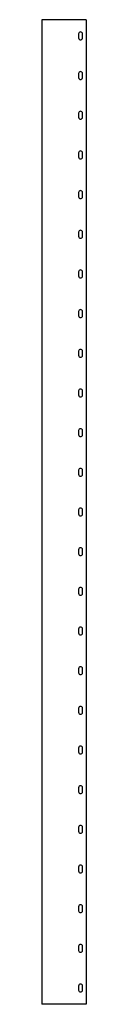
# Model space of a CAD drawing. Header units: millimetres. Extents: x 37 to 92, y 22 to 1263.
import ezdxf

# ---------------------------------------------------------------- set-up
doc = ezdxf.new("R2010")
doc.units = ezdxf.units.MM

msp = doc.modelspace()

# ---------------------------------------------------------------- linework, layer by layer
at = {"color": 7, "linetype": 'Continuous', "lineweight": 25}
for p, q in [((36.7, 1262.9), (36.7, 21.9)), ((92.4, 1262.9), (36.7, 1262.9)), ((92.4, 1262.9), (92.4, 21.9)), ((82.9, 1244.9), (82.9, 1239.9)), ((87.9, 1239.9), (87.9, 1244.9)), ((82.9, 1194.9), (82.9, 1189.9)), ((87.9, 1189.9), (87.9, 1194.9)), ((82.9, 1144.9), (82.9, 1139.9)), ((87.9, 1139.9), (87.9, 1144.9)), ((82.9, 1094.9), (82.9, 1089.9)), ((87.9, 1089.9), (87.9, 1094.9)), ((82.9, 1044.9), (82.9, 1039.9)), ((87.9, 1039.9), (87.9, 1044.9)), ((82.9, 994.9), (82.9, 989.9)), ((87.9, 989.9), (87.9, 994.9)), ((82.9, 944.9), (82.9, 939.9)), ((87.9, 939.9), (87.9, 944.9)), ((82.9, 894.9), (82.9, 889.9)), ((87.9, 889.9), (87.9, 894.9)), ((82.9, 844.9), (82.9, 839.9)), ((87.9, 839.9), (87.9, 844.9)), ((82.9, 794.9), (82.9, 789.9)), ((87.9, 789.9), (87.9, 794.9)), ((82.9, 744.9), (82.9, 739.9)), ((87.9, 739.9), (87.9, 744.9)), ((82.9, 694.9), (82.9, 689.9)), ((87.9, 689.9), (87.9, 694.9)), ((82.9, 644.9), (82.9, 639.9)), ((87.9, 639.9), (87.9, 644.9)), ((82.9, 594.9), (82.9, 589.9)), ((87.9, 589.9), (87.9, 594.9)), ((82.9, 544.9), (82.9, 539.9)), ((87.9, 539.9), (87.9, 544.9)), ((82.9, 494.9), (82.9, 489.9)), ((87.9, 489.9), (87.9, 494.9)), ((82.9, 444.9), (82.9, 439.9)), ((87.9, 439.9), (87.9, 444.9)), ((82.9, 394.9), (82.9, 389.9)), ((87.9, 389.9), (87.9, 394.9)), ((82.9, 344.9), (82.9, 339.9)), ((87.9, 339.9), (87.9, 344.9)), ((82.9, 294.9), (82.9, 289.9)), ((87.9, 289.9), (87.9, 294.9)), ((82.9, 244.9), (82.9, 239.9)), ((87.9, 239.9), (87.9, 244.9)), ((82.9, 194.9), (82.9, 189.9)), ((87.9, 189.9), (87.9, 194.9)), ((82.9, 144.9), (82.9, 139.9)), ((87.9, 139.9), (87.9, 144.9)), ((82.9, 94.9), (82.9, 89.9)), ((87.9, 89.9), (87.9, 94.9)), ((82.9, 44.9), (82.9, 39.9)), ((87.9, 39.9), (87.9, 44.9)), ((92.4, 21.9), (36.7, 21.9))]:
    msp.add_line(p, q, dxfattribs=at)
for centre, start, end in [((85.4, 1244.9), 0, 180), ((85.4, 1239.9), 180, 0), ((85.4, 1194.9), 0, 180), ((85.4, 1189.9), 180, 0), ((85.4, 1144.9), 0, 180), ((85.4, 1139.9), 180, 0), ((85.4, 1094.9), 0, 180), ((85.4, 1089.9), 180, 0), ((85.4, 1044.9), 0, 180), ((85.4, 1039.9), 180, 0), ((85.4, 994.9), 0, 180), ((85.4, 989.9), 180, 0), ((85.4, 944.9), 0, 180), ((85.4, 939.9), 180, 0), ((85.4, 894.9), 0, 180), ((85.4, 889.9), 180, 0), ((85.4, 844.9), 0, 180), ((85.4, 839.9), 180, 0), ((85.4, 794.9), 0, 180), ((85.4, 789.9), 180, 0), ((85.4, 744.9), 0, 180), ((85.4, 739.9), 180, 0), ((85.4, 694.9), 0, 180), ((85.4, 689.9), 180, 0), ((85.4, 644.9), 0, 180), ((85.4, 639.9), 180, 0), ((85.4, 594.9), 0, 180), ((85.4, 589.9), 180, 0), ((85.4, 544.9), 0, 180), ((85.4, 539.9), 180, 0), ((85.4, 494.9), 0, 180), ((85.4, 489.9), 180, 0), ((85.4, 444.9), 0, 180), ((85.4, 439.9), 180, 0), ((85.4, 394.9), 0, 180), ((85.4, 389.9), 180, 0), ((85.4, 344.9), 0, 180), ((85.4, 339.9), 180, 0), ((85.4, 294.9), 0, 180), ((85.4, 289.9), 180, 0), ((85.4, 244.9), 0, 180), ((85.4, 239.9), 180, 0), ((85.4, 194.9), 0, 180), ((85.4, 189.9), 180, 0), ((85.4, 144.9), 0, 180), ((85.4, 139.9), 180, 0), ((85.4, 94.9), 0, 180), ((85.4, 89.9), 180, 0), ((85.4, 44.9), 0, 180), ((85.4, 39.9), 180, 0)]:
    msp.add_arc(centre, 2.5, start, end, dxfattribs=at)

doc.saveas('drawing.dxf')
